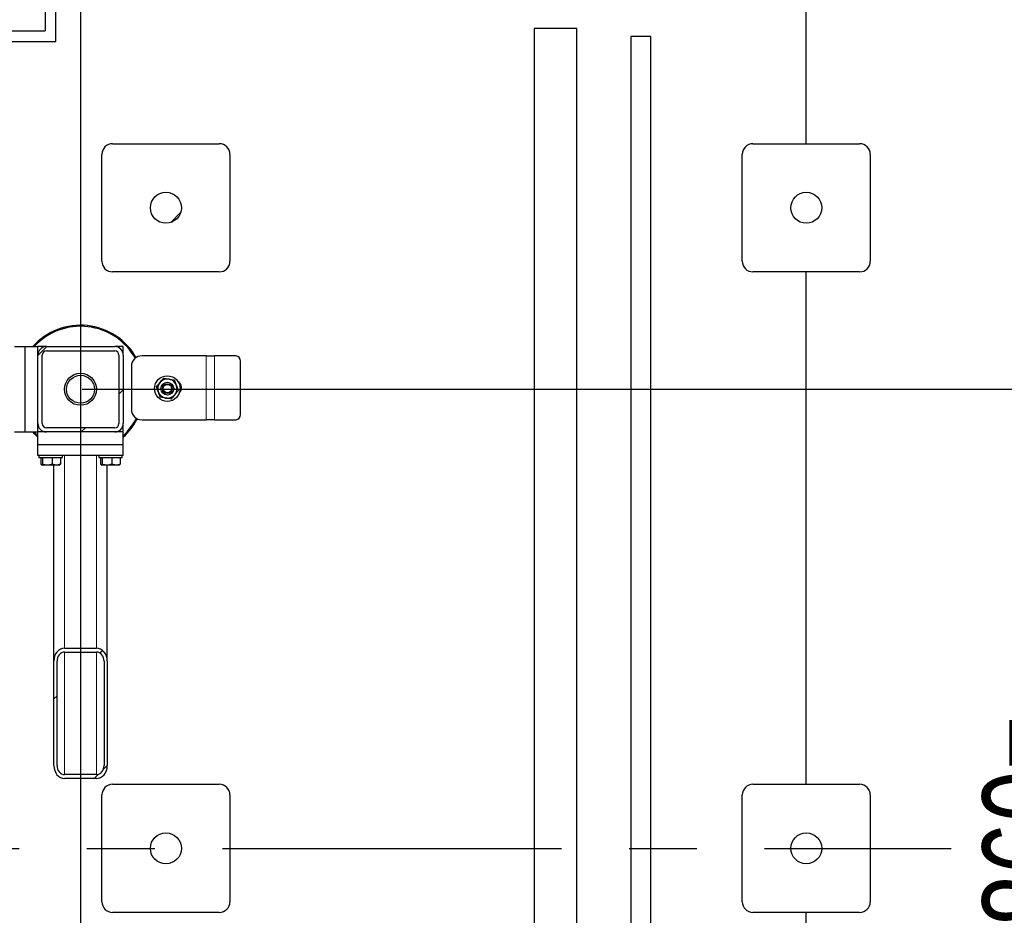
# Model space of a CAD drawing. Header units: millimetres. Extents: x 0 to 841, y 0 to 594.
# Tile 19 of 92: x 368 to 405, y 172 to 206. Entities that reach past the tile are written whole.
import ezdxf

# ---------------------------------------------------------------- set-up
doc = ezdxf.new("R2010")
doc.units = ezdxf.units.MM
doc.header["$PDSIZE"] = -1
doc.linetypes.add('CENTERX2', pattern=[20.32, 12.7, -2.54, 2.54, -2.54])
for name, color, linetype in [('COTES', 1, 'Continuous'), ('TRAIT-FINS', 9, 'Continuous'), ('TRAIT-MIXTES', 3, 'CENTERX2')]:
    doc.layers.add(name, color=color, linetype=linetype)
doc.layers.add('TRAIT-FORT', color=4, linetype='Continuous', lineweight=25)
doc.styles.add('SLDTEXTSTYLE0', font='TXT', dxfattribs={"width": 0.75})
doc.dimstyles.new('SLDDIMSTYLE3', dxfattribs={"dimtxt": 3.5, "dimasz": 2, "dimexe": 0, "dimexo": 0.0625, "dimgap": 0.875, "dimtad": 1, "dimlfac": 25, "dimrnd": 1e-09, "dimzin": 12, "dimdsep": 46, "dimtxsty": 'SLDTEXTSTYLE0', "dimsah": 1, "dimcen": 0.09, "dimadec": 0, "dimazin": 3, "dimtfac": 1, "dimtofl": 0, "dimtmove": 0, "dimatfit": 3, "dimfxl": 1, "dimfrac": 2, "dimtolj": 1, "dimtzin": 12, "dimarcsym": 0})

# ---------------------------------------------------------------- blocks, each defined once
blk = doc.blocks.new('_D_23')
at = {"layer": 'COTES', "color": 0, "lineweight": -2, "transparency": 16777216}
for p, q in [((270.39, 287.944), (270.39, 117.526)), ((369.99, 287.944), (369.99, 117.526)), ((272.39, 117.526), (367.99, 117.526))]:
    blk.add_line(p, q, dxfattribs=at)
at = {"layer": 'COTES', "color": 0, "transparency": 16777216}
for points in [[(272.39, 117.86), (272.39, 117.193), (270.39, 117.526)], [(367.99, 117.86), (367.99, 117.193), (369.99, 117.526)]]:
    blk.add_solid(points, dxfattribs=at)
at = {"layer": 'Defpoints', "color": 0, "transparency": 16777216}
for p in [(270.39, 288.006), (369.99, 288.006), (369.99, 117.526)]:
    blk.add_point(p, dxfattribs=at)
at = {"layer": 'COTES', "color": 0, "transparency": 16777216, "insert": (320.19, 121.901), "char_height": 3.5, "attachment_point": 2, "style": 'SLDTEXTSTYLE0'}
blk.add_mtext('\\A1;2490', dxfattribs=at)
blk = doc.blocks.new('_D_27')
at = {"layer": 'COTES', "color": 0, "lineweight": -2, "transparency": 16777216}
for p, q in [((370.053, 253.606), (408.169, 253.606)), ((408.169, 251.606), (408.169, 194.006)), ((370.053, 192.006), (408.169, 192.006))]:
    blk.add_line(p, q, dxfattribs=at)
at = {"layer": 'COTES', "color": 0, "transparency": 16777216}
for points in [[(407.836, 251.606), (408.503, 251.606), (408.169, 253.606)], [(407.836, 194.006), (408.503, 194.006), (408.169, 192.006)]]:
    blk.add_solid(points, dxfattribs=at)
at = {"layer": 'Defpoints', "color": 0, "transparency": 16777216}
for p in [(369.99, 253.606), (369.99, 192.006), (408.169, 192.006)]:
    blk.add_point(p, dxfattribs=at)
at = {"layer": 'COTES', "color": 0, "transparency": 16777216, "insert": (403.794, 222.806), "char_height": 3.5, "attachment_point": 2, "rotation": 90, "style": 'SLDTEXTSTYLE0'}
blk.add_mtext('\\A1;=1540=', dxfattribs=at)
blk = doc.blocks.new('_D_28')
at = {"layer": 'COTES', "color": 0, "lineweight": -2, "transparency": 16777216}
for p, q in [((370.053, 192.006), (408.169, 192.006)), ((408.169, 159.606), (408.169, 190.006)), ((370.053, 157.606), (408.169, 157.606))]:
    blk.add_line(p, q, dxfattribs=at)
at = {"layer": 'COTES', "color": 0, "transparency": 16777216}
for points in [[(407.836, 190.006), (408.503, 190.006), (408.169, 192.006)], [(407.836, 159.606), (408.503, 159.606), (408.169, 157.606)]]:
    blk.add_solid(points, dxfattribs=at)
at = {"layer": 'Defpoints', "color": 0, "transparency": 16777216}
for p in [(369.99, 192.006), (408.169, 192.006), (369.99, 157.606)]:
    blk.add_point(p, dxfattribs=at)
at = {"layer": 'COTES', "color": 0, "transparency": 16777216, "insert": (403.794, 174.806), "char_height": 3.5, "attachment_point": 2, "rotation": 90, "style": 'SLDTEXTSTYLE0'}
blk.add_mtext('\\A1;=860=', dxfattribs=at)
blk = doc.blocks.new('SW_CENTERMARKSYMBOL_1')
at = {"layer": 'TRAIT-MIXTES', "color": 0}
blk.add_line((0.2, 0), (149.434, 0), dxfattribs=at)

msp = doc.modelspace()

# ---------------------------------------------------------------- hatches: boundary and pattern name
at = {"layer": 'TRAIT-FINS'}
h = msp.add_hatch(dxfattribs=at)
h.set_pattern_fill('ANSI31', color=256, style=0)
edge = h.paths.add_edge_path(flags=0)
edge.add_arc((373.19017, 198.80643), 0.58, 0, 360)
h = msp.add_hatch(dxfattribs=at)
h.set_pattern_fill('ANSI31', color=256, style=0)
edge = h.paths.add_edge_path(flags=0)
edge.add_arc((397.19017, 198.80643), 0.58, 0, 360)
h = msp.add_hatch(dxfattribs=at)
h.set_pattern_fill('ANSI32', color=256, angle=3e-322, style=0)
edge = h.paths.add_edge_path(flags=0)
edge.add_arc((371.27017, 193.28643), 0.32, 0, 90)
edge.add_line((371.27017, 193.60643), (368.71017, 193.60643))
edge.add_arc((368.71017, 193.28643), 0.32, 90, 180)
edge.add_line((368.39017, 193.28643), (368.39017, 190.72643))
edge.add_arc((368.71017, 190.72643), 0.32, 180, 270)
edge.add_line((368.71017, 190.40643), (371.27017, 190.40643))
edge.add_arc((371.27017, 190.72643), 0.32, 270, 360)
edge.add_line((371.59017, 190.72643), (371.59017, 193.28643))
edge = h.paths.add_edge_path(flags=0)
edge.add_line((368.71017, 193.44643), (371.27017, 193.44643))
edge.add_arc((371.27017, 193.28643), 0.16, 0, 90, ccw=False)
edge.add_line((371.43017, 193.28643), (371.43017, 190.72643))
edge.add_arc((371.27017, 190.72643), 0.16, 270, 360, ccw=False)
edge.add_line((371.27017, 190.56643), (368.71017, 190.56643))
edge.add_arc((368.71017, 190.72643), 0.16, 180, 270, ccw=False)
edge.add_line((368.55017, 190.72643), (368.55017, 193.28643))
edge.add_arc((368.71017, 193.28643), 0.16, 90, 180, ccw=False)
h = msp.add_hatch(dxfattribs=at)
h.set_pattern_fill('ANSI32', color=256, angle=3e-322, style=0)
edge = h.paths.add_edge_path(flags=0)
edge.add_ellipse((370.59017, 181.81795), major_axis=(0, 0.48831), ratio=0.81915204, start_angle=270, end_angle=360)
edge.add_line((370.59017, 182.30626), (369.39017, 182.30626))
edge.add_ellipse((369.39017, 181.81795), major_axis=(0, 0.48831), ratio=0.81915204, start_angle=0, end_angle=90)
edge.add_line((368.99017, 181.81795), (368.99017, 177.91147))
edge.add_ellipse((369.39017, 177.91147), major_axis=(0, 0.48831), ratio=0.81915204, start_angle=90, end_angle=180)
edge.add_line((369.39017, 177.42316), (370.59017, 177.42316))
edge.add_ellipse((370.59017, 177.91147), major_axis=(0, 0.48831), ratio=0.81915204, start_angle=180, end_angle=270)
edge.add_line((370.99017, 177.91147), (370.99017, 181.81795))
edge = h.paths.add_edge_path(flags=0)
edge.add_line((369.39017, 182.15977), (370.59017, 182.15977))
edge.add_ellipse((370.59017, 181.81795), major_axis=(0, 0.34182), ratio=0.81915204, start_angle=-90, end_angle=0, ccw=False)
edge.add_line((370.87017, 181.81795), (370.87017, 177.91147))
edge.add_ellipse((370.59017, 177.91147), major_axis=(0, 0.34182), ratio=0.81915204, start_angle=180, end_angle=270, ccw=False)
edge.add_line((370.59017, 177.56966), (369.39017, 177.56966))
edge.add_ellipse((369.39017, 177.91147), major_axis=(0, 0.34182), ratio=0.81915204, start_angle=90, end_angle=180, ccw=False)
edge.add_line((369.11017, 177.91147), (369.11017, 181.81795))
edge.add_ellipse((369.39017, 181.81795), major_axis=(0, 0.34182), ratio=0.81915204, start_angle=0, end_angle=90, ccw=False)
h = msp.add_hatch(dxfattribs=at)
h.set_pattern_fill('ANSI31', color=256, style=0)
edge = h.paths.add_edge_path(flags=0)
edge.add_arc((373.19017, 174.80643), 0.58, 0, 360)
h = msp.add_hatch(dxfattribs=at)
h.set_pattern_fill('ANSI31', color=256, style=0)
edge = h.paths.add_edge_path(flags=0)
edge.add_arc((397.19017, 174.80643), 0.58, 0, 360)

# ---------------------------------------------------------------- linework, layer by layer
at = {"lineweight": 18}
for p, q in [((374.69636, 193.26109), (374.69636, 190.86109)), ((375.01636, 193.26109), (375.01636, 190.86109)), ((369.39017, 182.30626), (369.39017, 189.52643)), ((370.59017, 182.30626), (370.59017, 189.52643)), ((369.39017, 177.56966), (369.39017, 182.15977)), ((370.59017, 177.56966), (370.59017, 182.15977))]:
    msp.add_line(p, q, dxfattribs=at)
at = {"layer": 'TRAIT-FORT', "lineweight": 25}
for p, q in [((369.06558, 205.03808), (369.06558, 223.03808)), ((368.66558, 222.63808), (368.66558, 205.43808)), ((397.19017, 201.20643), (397.19017, 220.40643)), ((337.46558, 205.43808), (368.66558, 205.43808)), ((386.99017, 205.52076), (386.99017, 126.80643)), ((388.59017, 205.52076), (386.99017, 205.52076)), ((388.59017, 126.80643), (388.59017, 205.52076)), ((390.61017, 205.22202), (390.61017, 126.80643)), ((391.37017, 205.22202), (390.61017, 205.22202)), ((391.37017, 126.80643), (391.37017, 205.22202)), ((337.06558, 205.03808), (369.06558, 205.03808)), ((371.19017, 201.20643), (375.19017, 201.20643)), ((395.19017, 201.20643), (399.19017, 201.20643)), ((370.79017, 196.80643), (370.79017, 200.80643)), ((375.59017, 200.80643), (375.59017, 196.80643)), ((394.79017, 196.80643), (394.79017, 200.80643)), ((399.59017, 200.80643), (399.59017, 196.80643)), ((375.19017, 196.40643), (371.19017, 196.40643)), ((399.19017, 196.40643), (395.19017, 196.40643)), ((397.19017, 177.20643), (397.19017, 196.40643)), ((367.51017, 193.60643), (367.91017, 193.60643)), ((367.91017, 190.40643), (367.91017, 193.60643)), ((367.91017, 193.60643), (368.39017, 193.60643)), ((368.71017, 193.60643), (368.39017, 193.60643)), ((368.39017, 193.28643), (368.39017, 193.60643)), ((368.71017, 193.60643), (371.27017, 193.60643)), ((368.71017, 193.44643), (371.27017, 193.44643)), ((371.59017, 193.60643), (371.27017, 193.60643)), ((371.59017, 193.28643), (371.59017, 193.60643)), ((368.39268, 193.32643), (368.39017, 193.32643)), ((368.39017, 190.72643), (368.39017, 193.28643)), ((368.55017, 190.72643), (368.55017, 193.28643)), ((371.43017, 193.28643), (371.43017, 190.72643)), ((371.59017, 193.28643), (371.59017, 190.72643)), ((374.69636, 193.26109), (372.29636, 193.26109)), ((374.69636, 193.26109), (375.01636, 193.26109)), ((375.80812, 193.26109), (375.01636, 193.26109)), ((375.98133, 191.06109), (375.98133, 193.06109)), ((371.89636, 192.86109), (371.89636, 191.26109)), ((372.29636, 190.86109), (374.69636, 190.86109)), ((375.01636, 190.86109), (374.69636, 190.86109)), ((375.01636, 190.86109), (375.80812, 190.86109)), ((368.39017, 190.40643), (368.39017, 190.72643)), ((368.39017, 190.68643), (368.39268, 190.68643)), ((371.27017, 190.56643), (368.71017, 190.56643)), ((371.59017, 190.40643), (371.59017, 190.72643)), ((367.51017, 190.40643), (367.91017, 190.40643)), ((367.91017, 190.40643), (368.39017, 190.40643)), ((368.39017, 189.92643), (368.39017, 190.40643)), ((368.71017, 190.40643), (368.39017, 190.40643)), ((368.67017, 190.40894), (368.67017, 190.40643)), ((371.27017, 190.40643), (368.71017, 190.40643)), ((371.59017, 190.40643), (371.27017, 190.40643)), ((371.31017, 190.40643), (371.31017, 190.40894)), ((371.59017, 189.92643), (371.59017, 190.40643)), ((368.39017, 189.52643), (368.39017, 189.92643)), ((371.59017, 189.92643), (368.39017, 189.92643)), ((371.59017, 189.52643), (371.59017, 189.92643)), ((371.59017, 189.52643), (368.39017, 189.52643)), ((368.43017, 189.52643), (368.43017, 189.44643)), ((368.43017, 189.44643), (369.31017, 189.44643)), ((368.5044, 189.44643), (368.5044, 189.20661)), ((368.56375, 189.44643), (368.56375, 189.20661)), ((368.92951, 189.44643), (368.92951, 189.20661)), ((369.23593, 189.44643), (369.23593, 189.20661)), ((369.31017, 189.44643), (369.31017, 189.52643)), ((370.67017, 189.52643), (370.67017, 189.44643)), ((370.67017, 189.44643), (371.55017, 189.44643)), ((370.7444, 189.44643), (370.7444, 189.20661)), ((370.80375, 189.44643), (370.80375, 189.20661)), ((371.16951, 189.44643), (371.16951, 189.20661)), ((371.47593, 189.44643), (371.47593, 189.20661)), ((371.55017, 189.44643), (371.55017, 189.52643)), ((368.52551, 189.17894), (368.54717, 189.16643)), ((369.07209, 189.16643), (368.54717, 189.16643)), ((368.99017, 181.81795), (368.99017, 189.16643)), ((369.19317, 189.16643), (369.07209, 189.16643)), ((369.19317, 189.16643), (369.21483, 189.17894)), ((370.76551, 189.17894), (370.78717, 189.16643)), ((371.31209, 189.16643), (370.78717, 189.16643)), ((370.99017, 181.81795), (370.99017, 189.16643)), ((371.43317, 189.16643), (371.31209, 189.16643)), ((371.43317, 189.16643), (371.45483, 189.17894)), ((369.39017, 182.30626), (370.59017, 182.30626)), ((369.39017, 182.15977), (370.59017, 182.15977)), ((368.99017, 177.91147), (368.99017, 181.81795)), ((369.11017, 177.91147), (369.11017, 181.81795)), ((370.87017, 181.81795), (370.87017, 177.91147)), ((370.99017, 181.81795), (370.99017, 177.91147)), ((370.59017, 177.56966), (369.39017, 177.56966)), ((370.59017, 177.42316), (369.39017, 177.42316)), ((371.19017, 177.20643), (375.19017, 177.20643)), ((395.19017, 177.20643), (399.19017, 177.20643)), ((370.79017, 172.80643), (370.79017, 176.80643)), ((375.59017, 176.80643), (375.59017, 172.80643)), ((394.79017, 172.80643), (394.79017, 176.80643)), ((399.59017, 176.80643), (399.59017, 172.80643)), ((375.19017, 172.40643), (371.19017, 172.40643)), ((399.19017, 172.40643), (395.19017, 172.40643)), ((397.19017, 153.20643), (397.19017, 172.40643))]:
    msp.add_line(p, q, dxfattribs=at)
at = {"layer": 'TRAIT-FORT', "lineweight": 25, "flags": 128}
for points in [[(368.39017, 190.21757), (368.26265, 190.34039), (368.20131, 190.40643)], [(368.25535, 190.40643), (368.38058, 190.28051), (368.39017, 190.27161)]]:
    msp.add_lwpolyline(points, dxfattribs=at)
at = {"layer": 'TRAIT-FORT', "lineweight": 25}
for centre, radius in [((373.19017, 198.80643), 0.58), ((397.19017, 198.80643), 0.58), ((369.99017, 192.00643), 0.6), ((369.99017, 192.00643), 0.52423), ((373.24436, 192.03203), 0.48), ((373.24436, 192.03203), 0.24), ((373.24436, 192.03203), 0.18), ((373.24436, 192.03203), 0.16), ((373.19017, 174.80643), 0.58), ((397.19017, 174.80643), 0.58)]:
    msp.add_circle(centre, radius, dxfattribs=at)
for centre, radius, start, end in [((371.19017, 200.80643), 0.4, 90, 180), ((375.19017, 200.80643), 0.4, 0, 90), ((395.19017, 200.80643), 0.4, 90, 180), ((399.19017, 200.80643), 0.4, 0, 90), ((371.19017, 196.80643), 0.4, 180, 270), ((375.19017, 196.80643), 0.4, 270, 0), ((395.19017, 196.80643), 0.4, 180, 270), ((399.19017, 196.80643), 0.4, 270, 0), ((369.99017, 192.00643), 2.4, 29.499216, 138.189685), ((369.99017, 192.00643), 2.36, 29.454422, 137.315089), ((368.71017, 193.28643), 0.32, 90, 180), ((368.71017, 193.28643), 0.16, 90, 180), ((371.27017, 193.28643), 0.32, 0, 90), ((371.27017, 193.28643), 0.16, 0, 90), ((372.29636, 192.86109), 0.4, 90, 180), ((375.79369, 193.07359), 0.18805, 356.188739, 85.59805), ((373.24436, 192.03203), 0.36, 139.672089, 199.672089), ((373.24436, 192.03203), 0.36, 79.672089, 139.672089), ((373.24436, 192.03203), 0.36, 19.672089, 79.672089), ((373.49636, 192.06109), 0.28, 313.295009, 59.257986), ((373.24436, 192.03203), 0.36, 199.672089, 259.672089), ((373.24436, 192.03203), 0.36, 319.672089, 19.672089), ((373.24436, 192.03203), 0.36, 259.672089, 319.672089), ((372.29636, 191.26109), 0.4, 180, 270), ((369.99017, 192.00643), 2.36, 312.684911, 332.772114), ((369.99017, 192.00643), 2.4, 311.810315, 332.633075), ((375.79369, 191.04859), 0.18805, 274.40195, 3.811261), ((368.71017, 190.72643), 0.32, 180, 270), ((368.71017, 190.72643), 0.16, 180, 270), ((371.27017, 190.72643), 0.32, 270, 0), ((371.27017, 190.72643), 0.16, 270, 0), ((371.19017, 176.80643), 0.4, 90, 180), ((375.19017, 176.80643), 0.4, 0, 90), ((395.19017, 176.80643), 0.4, 90, 180), ((399.19017, 176.80643), 0.4, 0, 90), ((371.19017, 172.80643), 0.4, 180, 270), ((375.19017, 172.80643), 0.4, 270, 0), ((395.19017, 172.80643), 0.4, 180, 270), ((399.19017, 172.80643), 0.4, 270, 0)]:
    msp.add_arc(centre, radius, start, end, dxfattribs=at)
for centre, major_axis, start_param, end_param in [((369.39017, 181.81795), (0, 0.48831), 0, 1.57079633), ((370.59017, 181.81795), (0, 0.48831), 4.71238898, 6.28318531), ((369.39017, 181.81795), (0, 0.34182), 0, 1.57079633), ((370.59017, 181.81795), (0, 0.34182), 4.71238898, 6.28318531), ((369.39017, 177.91147), (0, 0.48831), 1.57079633, 3.14159265), ((369.39017, 177.91147), (0, 0.34182), 1.57079633, 3.14159265), ((370.59017, 177.91147), (0, 0.48831), 3.14159265, 4.71238898), ((370.59017, 177.91147), (0, 0.34182), 3.14159265, 4.71238898)]:
    msp.add_ellipse(centre, major_axis=major_axis, ratio=0.81915204, start_param=start_param, end_param=end_param, dxfattribs=at)
for points, knots in [([(372.8354, 192.10656), (372.85696, 192.13195), (372.90065, 192.18342), (372.94662, 192.23757), (372.96991, 192.26501)], [0, 0, 0, 0, 0.49324437, 1, 1, 1, 1]), ([(372.96991, 192.26501), (372.9889, 192.28737), (373.02736, 192.33268), (373.072, 192.38527), (373.09741, 192.41519), (373.10442, 192.42346)], [0, 0, 0, 0, 0.413688, 0.83802774, 1, 1, 1, 1]), ([(373.10442, 192.42346), (373.13719, 192.41749), (373.20361, 192.40539), (373.27349, 192.39265), (373.3089, 192.3862)], [0, 0, 0, 0, 0.493244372, 1, 1, 1, 1]), ([(373.3089, 192.3862), (373.33776, 192.38094), (373.39622, 192.37029), (373.46409, 192.35792), (373.50271, 192.35088), (373.51338, 192.34894)], [0, 0, 0, 0, 0.413688, 0.83802774, 1, 1, 1, 1]), ([(373.51338, 192.34894), (373.52459, 192.31758), (373.54732, 192.254), (373.57123, 192.18712), (373.58335, 192.15322)], [0, 0, 0, 0, 0.49324437, 1, 1, 1, 1]), ([(372.90537, 191.91084), (372.8955, 191.93847), (372.87549, 191.99442), (372.85227, 192.05938), (372.83905, 192.09635), (372.8354, 192.10656)], [0, 0, 0, 0, 0.413688, 0.83802774, 1, 1, 1, 1]), ([(372.97534, 191.71513), (372.96413, 191.74649), (372.9414, 191.81006), (372.91749, 191.87695), (372.90537, 191.91084)], [0, 0, 0, 0, 0.49324437, 1, 1, 1, 1]), ([(373.65332, 191.95751), (373.63177, 191.93212), (373.58807, 191.88065), (373.5421, 191.8265), (373.51881, 191.79905)], [0, 0, 0, 0, 0.49324437, 1, 1, 1, 1]), ([(373.58335, 192.15322), (373.59322, 192.1256), (373.61323, 192.06964), (373.63645, 192.00468), (373.64967, 191.96772), (373.65332, 191.95751)], [0, 0, 0, 0, 0.413688, 0.83802774, 1, 1, 1, 1]), ([(373.17982, 191.67787), (373.15096, 191.68312), (373.0925, 191.69378), (373.02463, 191.70615), (372.98601, 191.71318), (372.97534, 191.71513)], [0, 0, 0, 0, 0.413688, 0.83802774, 1, 1, 1, 1]), ([(373.3843, 191.6406), (373.35154, 191.64657), (373.28511, 191.65868), (373.21523, 191.67141), (373.17982, 191.67787)], [0, 0, 0, 0, 0.49324437, 1, 1, 1, 1]), ([(373.51881, 191.79905), (373.49982, 191.77669), (373.46137, 191.73139), (373.41672, 191.6788), (373.39132, 191.64887), (373.3843, 191.6406)], [0, 0, 0, 0, 0.413688, 0.83802774, 1, 1, 1, 1]), ([(368.56375, 189.20661), (368.5586, 189.19784), (368.54818, 189.18011), (368.53276, 189.17362), (368.51801, 189.18314), (368.50897, 189.19874), (368.5044, 189.20661)], [0, 0, 0, 0, 0.26460494, 0.53494775, 0.76534313, 1, 1, 1, 1]), ([(368.56375, 189.20661), (368.59549, 189.19784), (368.65967, 189.18011), (368.75476, 189.17362), (368.84566, 189.18314), (368.90139, 189.19874), (368.92951, 189.20661)], [0, 0, 0, 0, 0.264604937, 0.534947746, 0.765343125, 1, 1, 1, 1]), ([(368.92951, 189.20661), (368.9685, 189.19446), (369.03298, 189.17437), (369.1265, 189.17623), (369.18941, 189.19019), (369.2256, 189.20296), (369.23593, 189.20661)], [0, 0, 0, 0, 0.38554949, 0.63764185, 0.89654625, 1, 1, 1, 1]), ([(369.21412, 189.18017), (369.21681, 189.18151), (369.22421, 189.18519), (369.23138, 189.19828), (369.23593, 189.20661)], [0, 0, 0, 0, 0.36430472, 1, 1, 1, 1]), ([(370.80375, 189.20661), (370.7986, 189.19784), (370.78818, 189.18011), (370.77276, 189.17362), (370.75801, 189.18314), (370.74897, 189.19874), (370.7444, 189.20661)], [0, 0, 0, 0, 0.26460494, 0.53494775, 0.76534313, 1, 1, 1, 1]), ([(370.80375, 189.20661), (370.83549, 189.19784), (370.89967, 189.18011), (370.99476, 189.17362), (371.08566, 189.18314), (371.14139, 189.19874), (371.16951, 189.20661)], [0, 0, 0, 0, 0.264604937, 0.534947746, 0.765343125, 1, 1, 1, 1]), ([(371.16951, 189.20661), (371.2085, 189.19446), (371.27298, 189.17437), (371.3665, 189.17623), (371.42941, 189.19019), (371.4656, 189.20296), (371.47593, 189.20661)], [0, 0, 0, 0, 0.38554949, 0.63764185, 0.89654625, 1, 1, 1, 1]), ([(371.45412, 189.18017), (371.45681, 189.18151), (371.46421, 189.18519), (371.47138, 189.19828), (371.47593, 189.20661)], [0, 0, 0, 0, 0.36430472, 1, 1, 1, 1])]:
    msp.add_open_spline(points, degree=3, knots=knots, dxfattribs=at)

# ---------------------------------------------------------------- block references
at = {"layer": 'TRAIT-MIXTES'}
msp.add_blockref('SW_CENTERMARKSYMBOL_1', (253.19017, 174.80643), dxfattribs=at)

# ---------------------------------------------------------------- dimensions: what is measured, and where the dimension line sits
at = {"layer": 'COTES'}
dim = msp.add_linear_dim(base=(369.99017, 117.52629), p1=(270.39017, 288.00643), p2=(369.99017, 288.00643), angle=0, dimstyle='SLDDIMSTYLE3', dxfattribs=at)
dim.commit()
dim.dimension.update_dxf_attribs({"geometry": '_D_23', "text_midpoint": (320.19017, 117.52629), "dimtype": 160})
for p1, picture, middle in [((369.99017, 253.60643), '_D_27', (408.16921, 222.80643)), ((369.99017, 157.60643), '_D_28', (408.16921, 174.80643))]:
    dim = msp.add_linear_dim(base=(408.16921, 192.00643), p1=p1, p2=(369.99017, 192.00643), angle=90, text='=<>=', dimstyle='SLDDIMSTYLE3', dxfattribs=at)
    dim.commit()
    dim.dimension.update_dxf_attribs({"geometry": picture, "text_midpoint": middle, "dimtype": 160})

doc.saveas('drawing.dxf')
